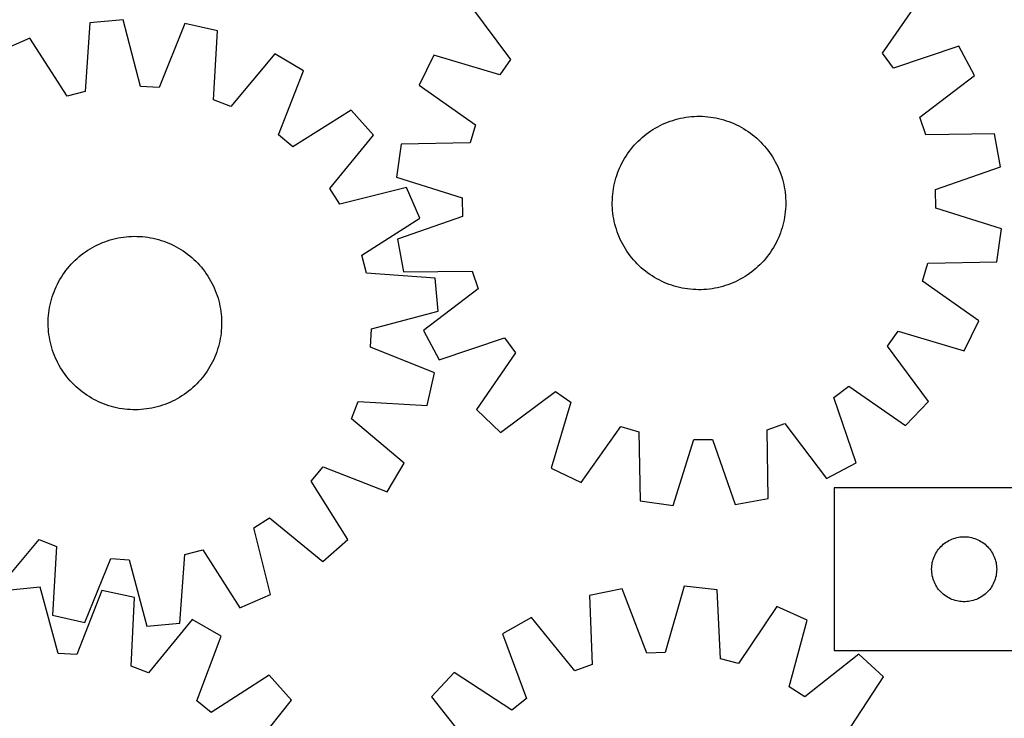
# Model space of a CAD drawing. Header units: millimetres. Extents: x 7 to 1493, y 7 to 2993.
# Tile 6 of 13: x 418 to 872, y 2336 to 2658. Entities that reach past the tile are written whole.
import ezdxf

# ---------------------------------------------------------------- set-up
doc = ezdxf.new("R2010")
doc.units = ezdxf.units.MM
doc.layers.add('CUT', color=7, linetype='CONTINUOUS', true_color=0x000000)

msp = doc.modelspace()

# ---------------------------------------------------------------- linework, layer by layer
at = {"layer": 'CUT'}
for p, q in [((816.057479, 2642.695278), (834.136861, 2668.812527)), ((625.597747, 2665.203825), (644.569935, 2639.727742)), ((450.562992, 2656.689013), (448.383321, 2624.999522)), ((465.881229, 2658.131991), (450.562992, 2656.689013)), ((473.940347, 2627.406995), (465.881229, 2658.131991)), ((494.363178, 2656.330768), (482.497596, 2626.865827)), ((509.377591, 2652.969527), (494.363178, 2656.330768)), ((507.547722, 2621.257915), (509.377591, 2652.969527)), ((422.918441, 2649.600671), (408.795837, 2643.494722)), ((440.077663, 2622.869868), (422.918441, 2649.600671)), ((851.308542, 2646.017808), (821.216618, 2635.846727)), ((858.529812, 2632.431646), (851.308542, 2646.017808)), ((535.908925, 2642.455055), (515.518919, 2618.098898)), ((549.1498, 2634.618616), (535.908925, 2642.455055)), ((609.225022, 2641.828631), (602.478142, 2628.000755)), ((639.650838, 2632.70479), (609.225022, 2641.828631)), ((644.569935, 2639.727742), (639.650838, 2632.70479)), ((821.216618, 2635.846727), (816.057479, 2642.695278)), ((537.610065, 2605.024541), (549.1498, 2634.618616)), ((833.264624, 2613.179503), (858.529812, 2632.431646)), ((448.383321, 2624.999522), (440.077663, 2622.869868)), ((482.497596, 2626.865827), (473.940347, 2627.406995)), ((602.478142, 2628.000755), (628.394308, 2609.634288)), ((515.518919, 2618.098898), (507.547722, 2621.257915)), ((571.133449, 2616.420126), (544.214934, 2599.556903)), ((581.304676, 2604.875574), (571.133449, 2616.420126)), ((716.991499, 2610.899065), (718.169721, 2611.33587)), ((718.169721, 2611.33587), (719.361083, 2611.735451)), ((719.361083, 2611.735451), (720.564407, 2612.097413)), ((720.564407, 2612.097413), (721.778508, 2612.4214)), ((721.778508, 2612.4214), (723.002185, 2612.707091)), ((723.002185, 2612.707091), (724.234233, 2612.954204)), ((724.234233, 2612.954204), (725.473435, 2613.162495)), ((725.473435, 2613.162495), (726.718568, 2613.33176)), ((726.718568, 2613.33176), (727.968404, 2613.46183)), ((727.968404, 2613.46183), (729.221708, 2613.552578)), ((729.221708, 2613.552578), (730.477244, 2613.603914)), ((730.477244, 2613.603914), (731.733774, 2613.615787)), ((731.733774, 2613.615787), (732.990056, 2613.588186)), ((732.990056, 2613.588186), (734.244851, 2613.521138)), ((734.244851, 2613.521138), (735.496921, 2613.414709)), ((735.496921, 2613.414709), (736.745031, 2613.269003)), ((736.745031, 2613.269003), (737.987947, 2613.084166)), ((737.987947, 2613.084166), (739.224445, 2612.860379)), ((739.224445, 2612.860379), (740.453303, 2612.597863)), ((740.453303, 2612.597863), (741.673309, 2612.296877)), ((741.673309, 2612.296877), (742.883258, 2611.957718)), ((742.883258, 2611.957718), (744.081958, 2611.580721)), ((744.081958, 2611.580721), (745.268224, 2611.166258)), ((745.268224, 2611.166258), (746.440886, 2610.714739)), ((836.054938, 2605.071882), (833.264624, 2613.179503)), ((628.394308, 2609.634288), (625.88618, 2601.43498)), ((708.17501, 2606.123774), (709.207587, 2606.839868)), ((709.207587, 2606.839868), (710.262148, 2607.523175)), ((710.262148, 2607.523175), (711.337651, 2608.17302)), ((711.337651, 2608.17302), (712.433036, 2608.788762)), ((712.433036, 2608.788762), (713.547222, 2609.369794)), ((713.547222, 2609.369794), (714.679108, 2609.915541)), ((714.679108, 2609.915541), (715.827578, 2610.425466)), ((715.827578, 2610.425466), (716.991499, 2610.899065)), ((746.440886, 2610.714739), (747.598787, 2610.226607)), ((747.598787, 2610.226607), (748.740784, 2609.702347)), ((748.740784, 2609.702347), (749.865751, 2609.142473)), ((749.865751, 2609.142473), (750.972576, 2608.54754)), ((750.972576, 2608.54754), (752.060167, 2607.918135)), ((752.060167, 2607.918135), (753.127452, 2607.254878)), ((753.127452, 2607.254878), (754.173377, 2606.558423)), ((754.173377, 2606.558423), (755.196909, 2605.82946)), ((544.214934, 2599.556903), (537.610065, 2605.024541)), ((561.184663, 2580.295911), (581.304676, 2604.875574)), ((702.496623, 2601.180422), (703.376728, 2602.077318)), ((703.376728, 2602.077318), (704.284571, 2602.946127)), ((704.284571, 2602.946127), (705.219255, 2603.785991)), ((705.219255, 2603.785991), (706.17986, 2604.596081)), ((706.17986, 2604.596081), (707.165435, 2605.375598)), ((707.165435, 2605.375598), (708.17501, 2606.123774)), ((755.196909, 2605.82946), (756.197039, 2605.068706)), ((756.197039, 2605.068706), (757.17278, 2604.276912)), ((757.17278, 2604.276912), (758.123168, 2603.454861)), ((758.123168, 2603.454861), (759.047267, 2602.603363)), ((759.047267, 2602.603363), (759.944163, 2601.723258)), ((867.817095, 2605.446239), (836.054938, 2605.071882)), ((870.486577, 2590.293535), (867.817095, 2605.446239)), ((594.130088, 2600.710174), (591.986473, 2585.474182)), ((625.88618, 2601.43498), (594.130088, 2600.710174)), ((699.270526, 2597.330064), (700.03128, 2598.330194)), ((700.03128, 2598.330194), (700.823074, 2599.305935)), ((700.823074, 2599.305935), (701.645125, 2600.256324)), ((701.645125, 2600.256324), (702.496623, 2601.180422)), ((759.944163, 2601.723258), (760.812971, 2600.815415)), ((760.812971, 2600.815415), (761.652835, 2599.880731)), ((761.652835, 2599.880731), (762.462926, 2598.920127)), ((762.462926, 2598.920127), (763.242443, 2597.934551)), ((763.242443, 2597.934551), (763.990618, 2596.924976)), ((695.957513, 2591.998906), (696.552446, 2593.105731)), ((696.552446, 2593.105731), (697.181851, 2594.193322)), ((697.181851, 2594.193322), (697.845109, 2595.260607)), ((697.845109, 2595.260607), (698.541563, 2596.306532)), ((698.541563, 2596.306532), (699.270526, 2597.330064)), ((763.990618, 2596.924976), (764.706713, 2595.892399)), ((764.706713, 2595.892399), (765.39002, 2594.837838)), ((765.39002, 2594.837838), (766.039865, 2593.762335)), ((766.039865, 2593.762335), (766.655607, 2592.66695)), ((693.933728, 2587.401379), (694.385247, 2588.574042)), ((694.385247, 2588.574042), (694.873379, 2589.731943)), ((694.873379, 2589.731943), (695.39764, 2590.87394)), ((695.39764, 2590.87394), (695.957513, 2591.998906)), ((766.655607, 2592.66695), (767.236639, 2591.552764)), ((767.236639, 2591.552764), (767.782386, 2590.420878)), ((767.782386, 2590.420878), (768.292311, 2589.272408)), ((768.292311, 2589.272408), (768.765909, 2588.108487)), ((840.508715, 2579.791032), (870.486577, 2590.293535)), ((591.986473, 2585.474182), (622.309761, 2576.01517)), ((692.502124, 2582.586458), (692.803109, 2583.806464)), ((692.803109, 2583.806464), (693.142268, 2585.016414)), ((693.142268, 2585.016414), (693.519265, 2586.215113)), ((693.519265, 2586.215113), (693.933728, 2587.401379)), ((768.765909, 2588.108487), (769.202715, 2586.930265)), ((769.202715, 2586.930265), (769.602296, 2585.738904)), ((769.602296, 2585.738904), (769.964258, 2584.535579)), ((769.964258, 2584.535579), (770.288245, 2583.321479)), ((565.776674, 2573.054861), (561.184663, 2580.295911)), ((596.588726, 2580.774461), (565.776674, 2573.054861)), ((602.694675, 2566.651858), (596.588726, 2580.774461)), ((691.830983, 2578.878186), (692.01582, 2580.121103)), ((692.01582, 2580.121103), (692.239607, 2581.3576)), ((692.239607, 2581.3576), (692.502124, 2582.586458)), ((770.288245, 2583.321479), (770.573935, 2582.097801)), ((770.573935, 2582.097801), (770.821048, 2580.865753)), ((770.821048, 2580.865753), (771.02934, 2579.626551)), ((771.02934, 2579.626551), (771.198604, 2578.381418)), ((840.657069, 2571.217972), (840.508715, 2579.791032)), ((622.309761, 2576.01517), (622.458115, 2567.44211)), ((691.484199, 2573.866929), (691.5118, 2575.123211)), ((691.5118, 2575.123211), (691.578848, 2576.378007)), ((691.578848, 2576.378007), (691.685278, 2577.630077)), ((691.685278, 2577.630077), (691.830983, 2578.878186)), ((771.198604, 2578.381418), (771.328675, 2577.131582)), ((771.328675, 2577.131582), (771.419423, 2575.878278)), ((771.419423, 2575.878278), (771.470759, 2574.622742)), ((691.496072, 2572.6104), (691.484199, 2573.866929)), ((691.547408, 2571.354863), (691.496072, 2572.6104)), ((691.638156, 2570.101559), (691.547408, 2571.354863)), ((771.387982, 2570.855135), (771.281553, 2569.603065)), ((771.455031, 2572.10993), (771.387982, 2570.855135)), ((771.482632, 2573.366212), (771.455031, 2572.10993)), ((771.470759, 2574.622742), (771.482632, 2573.366212)), ((870.980358, 2561.75896), (840.657069, 2571.217972)), ((575.963872, 2549.492635), (602.694675, 2566.651858)), ((622.458115, 2567.44211), (592.480254, 2556.939606)), ((691.768226, 2568.851724), (691.638156, 2570.101559)), ((691.937491, 2567.606591), (691.768226, 2568.851724)), ((692.145783, 2566.367389), (691.937491, 2567.606591)), ((692.392896, 2565.135341), (692.145783, 2566.367389)), ((770.727223, 2565.875541), (770.464707, 2564.646683)), ((770.951011, 2567.112039), (770.727223, 2565.875541)), ((771.135848, 2568.354955), (770.951011, 2567.112039)), ((771.281553, 2569.603065), (771.135848, 2568.354955)), ((692.678586, 2563.911663), (692.392896, 2565.135341)), ((693.002573, 2562.697563), (692.678586, 2563.911663)), ((693.364535, 2561.494238), (693.002573, 2562.697563)), ((693.764116, 2560.302877), (693.364535, 2561.494238)), ((769.824563, 2562.216728), (769.447566, 2561.018028)), ((770.163721, 2563.426677), (769.824563, 2562.216728)), ((770.464707, 2564.646683), (770.163721, 2563.426677)), ((868.836743, 2546.522968), (870.980358, 2561.75896)), ((458.685401, 2556.186266), (459.883621, 2556.564785)), ((459.883621, 2556.564785), (461.093139, 2556.90548)), ((461.093139, 2556.90548), (462.312761, 2557.208015)), ((462.312761, 2557.208015), (463.541285, 2557.472092)), ((463.541285, 2557.472092), (464.777497, 2557.697449)), ((464.777497, 2557.697449), (466.020178, 2557.883865)), ((466.020178, 2557.883865), (467.268101, 2558.031156)), ((467.268101, 2558.031156), (468.520035, 2558.139175)), ((468.520035, 2558.139175), (469.774745, 2558.207817)), ((469.774745, 2558.207817), (471.030991, 2558.237014)), ((471.030991, 2558.237014), (472.287534, 2558.226736)), ((472.287534, 2558.226736), (473.543135, 2558.176995)), ((473.543135, 2558.176995), (474.796553, 2558.087839)), ((474.796553, 2558.087839), (476.046553, 2557.959356)), ((476.046553, 2557.959356), (477.2919, 2557.791673)), ((477.2919, 2557.791673), (478.531365, 2557.584956)), ((478.531365, 2557.584956), (479.763726, 2557.339408)), ((479.763726, 2557.339408), (480.987766, 2557.055271)), ((480.987766, 2557.055271), (482.202277, 2556.732827)), ((482.202277, 2556.732827), (483.40606, 2556.372393)), ((592.480254, 2556.939606), (595.149736, 2541.786903)), ((694.200921, 2559.124654), (693.764116, 2560.302877)), ((694.67452, 2557.960734), (694.200921, 2559.124654)), ((695.184445, 2556.812264), (694.67452, 2557.960734)), ((695.730192, 2555.680377), (695.184445, 2556.812264)), ((768.093452, 2557.501199), (767.569191, 2556.359202)), ((768.581583, 2558.6591), (768.093452, 2557.501199)), ((769.033103, 2559.831762), (768.581583, 2558.6591)), ((769.447566, 2561.018028), (769.033103, 2559.831762)), ((449.645409, 2551.848937), (450.71185, 2552.51355)), ((450.71185, 2552.51355), (451.798641, 2553.144336)), ((451.798641, 2553.144336), (452.90471, 2553.740674)), ((452.90471, 2553.740674), (454.028964, 2554.301976)), ((454.028964, 2554.301976), (455.170294, 2554.827687)), ((455.170294, 2554.827687), (456.327575, 2555.317288)), ((456.327575, 2555.317288), (457.499662, 2555.770297)), ((457.499662, 2555.770297), (458.685401, 2556.186266)), ((483.40606, 2556.372393), (484.597928, 2555.974326)), ((484.597928, 2555.974326), (485.776704, 2555.539017)), ((485.776704, 2555.539017), (486.941225, 2555.066897)), ((486.941225, 2555.066897), (488.090342, 2554.558431)), ((488.090342, 2554.558431), (489.222921, 2554.014122)), ((489.222921, 2554.014122), (490.337843, 2553.434506)), ((490.337843, 2553.434506), (491.434009, 2552.820156)), ((491.434009, 2552.820156), (492.510337, 2552.171677)), ((492.510337, 2552.171677), (493.565765, 2551.48971)), ((696.311224, 2554.566192), (695.730192, 2555.680377)), ((696.926966, 2553.470807), (696.311224, 2554.566192)), ((697.576811, 2552.395303), (696.926966, 2553.470807)), ((698.260118, 2551.340742), (697.576811, 2552.395303)), ((765.784979, 2553.039819), (765.121722, 2551.972534)), ((766.414385, 2554.127411), (765.784979, 2553.039819)), ((767.009318, 2555.234236), (766.414385, 2554.127411)), ((767.569191, 2556.359202), (767.009318, 2555.234236)), ((443.731507, 2547.189908), (444.654523, 2548.042579)), ((444.654523, 2548.042579), (445.603866, 2548.865837)), ((445.603866, 2548.865837), (446.5786, 2549.658869)), ((446.5786, 2549.658869), (447.577764, 2550.420892)), ((447.577764, 2550.420892), (448.600369, 2551.151156)), ((448.600369, 2551.151156), (449.645409, 2551.848937)), ((493.565765, 2551.48971), (494.599251, 2550.774928)), ((494.599251, 2550.774928), (495.609775, 2550.028035)), ((495.609775, 2550.028035), (496.59634, 2549.24977)), ((496.59634, 2549.24977), (497.557972, 2548.440901)), ((497.557972, 2548.440901), (498.493723, 2547.602224)), ((498.493723, 2547.602224), (499.402668, 2546.734569)), ((578.093526, 2541.186978), (575.963872, 2549.492635)), ((698.976213, 2550.308165), (698.260118, 2551.340742)), ((699.724388, 2549.298591), (698.976213, 2550.308165)), ((700.503905, 2548.313015), (699.724388, 2549.298591)), ((701.313995, 2547.352411), (700.503905, 2548.313015)), ((762.143757, 2547.927206), (761.321706, 2546.976818)), ((762.93555, 2548.902947), (762.143757, 2547.927206)), ((763.696304, 2549.903077), (762.93555, 2548.902947)), ((764.425268, 2550.92661), (763.696304, 2549.903077)), ((765.121722, 2551.972534), (764.425268, 2550.92661)), ((439.542263, 2542.515771), (440.320528, 2543.502336)), ((440.320528, 2543.502336), (441.129398, 2544.463969)), ((441.129398, 2544.463969), (441.968074, 2545.399719)), ((441.968074, 2545.399719), (442.835729, 2546.308665)), ((442.835729, 2546.308665), (443.731507, 2547.189908)), ((499.402668, 2546.734569), (500.283911, 2545.838792)), ((500.283911, 2545.838792), (501.136583, 2544.915776)), ((501.136583, 2544.915776), (501.95984, 2543.966432)), ((501.95984, 2543.966432), (502.752872, 2542.991698)), ((502.752872, 2542.991698), (503.514896, 2541.992535)), ((702.153859, 2546.417726), (701.313995, 2547.352411)), ((703.022668, 2545.509884), (702.153859, 2546.417726)), ((703.919564, 2544.629779), (703.022668, 2545.509884)), ((704.843662, 2543.778281), (703.919564, 2544.629779)), ((705.794051, 2542.956229), (704.843662, 2543.778281)), ((706.769792, 2542.164436), (705.794051, 2542.956229)), ((757.747575, 2543.447151), (756.786971, 2542.63706)), ((758.68226, 2544.287015), (757.747575, 2543.447151)), ((759.590103, 2545.155823), (758.68226, 2544.287015)), ((760.470207, 2546.05272), (759.590103, 2545.155823)), ((761.321706, 2546.976818), (760.470207, 2546.05272)), ((834.572523, 2537.598853), (837.080651, 2545.798162)), ((837.080651, 2545.798162), (868.836743, 2546.522968)), ((436.750143, 2538.340006), (437.398622, 2539.416334)), ((437.398622, 2539.416334), (438.080589, 2540.471761)), ((438.080589, 2540.471761), (438.795371, 2541.505247)), ((438.795371, 2541.505247), (439.542263, 2542.515771)), ((503.514896, 2541.992535), (504.245159, 2540.969929)), ((504.245159, 2540.969929), (504.942941, 2539.92489)), ((504.942941, 2539.92489), (505.607553, 2538.858448)), ((505.607553, 2538.858448), (506.23834, 2537.771657)), ((609.783016, 2539.007306), (578.093526, 2541.186978)), ((595.149736, 2541.786903), (626.911892, 2542.16126)), ((611.225995, 2523.68907), (609.783016, 2539.007306)), ((626.911892, 2542.16126), (629.702207, 2534.053639)), ((707.769922, 2541.403682), (706.769792, 2542.164436)), ((708.793454, 2540.674718), (707.769922, 2541.403682)), ((709.839379, 2539.978264), (708.793454, 2540.674718)), ((710.906664, 2539.315007), (709.839379, 2539.978264)), ((711.994255, 2538.685601), (710.906664, 2539.315007)), ((713.10108, 2538.090668), (711.994255, 2538.685601)), ((750.533794, 2538.444379), (749.419609, 2537.863348)), ((751.629179, 2539.060121), (750.533794, 2538.444379)), ((752.704683, 2539.709967), (751.629179, 2539.060121)), ((753.759244, 2540.393274), (752.704683, 2539.709967)), ((754.791821, 2541.109368), (753.759244, 2540.393274)), ((755.801396, 2541.857543), (754.791821, 2541.109368)), ((756.786971, 2542.63706), (755.801396, 2541.857543)), ((434.503401, 2533.847222), (435.011867, 2534.996338)), ((435.011867, 2534.996338), (435.556176, 2536.128917)), ((435.556176, 2536.128917), (436.135792, 2537.243839)), ((436.135792, 2537.243839), (436.750143, 2538.340006)), ((506.23834, 2537.771657), (506.834678, 2536.665588)), ((506.834678, 2536.665588), (507.395979, 2535.541334)), ((507.395979, 2535.541334), (507.92169, 2534.400004)), ((507.92169, 2534.400004), (508.411292, 2533.242724)), ((629.702207, 2534.053639), (604.437019, 2514.801496)), ((714.226046, 2537.530795), (713.10108, 2538.090668)), ((715.368044, 2537.006534), (714.226046, 2537.530795)), ((716.525945, 2536.518403), (715.368044, 2537.006534)), ((717.698607, 2536.066883), (716.525945, 2536.518403)), ((718.884873, 2535.65242), (717.698607, 2536.066883)), ((720.083572, 2535.275423), (718.884873, 2535.65242)), ((721.293522, 2534.936265), (720.083572, 2535.275423)), ((722.513528, 2534.635279), (721.293522, 2534.936265)), ((723.742386, 2534.372763), (722.513528, 2534.635279)), ((724.978883, 2534.148976), (723.742386, 2534.372763)), ((726.2218, 2533.964138), (724.978883, 2534.148976)), ((727.469909, 2533.818433), (726.2218, 2533.964138)), ((736.248262, 2533.901382), (734.998427, 2533.771311)), ((737.493396, 2534.070646), (736.248262, 2533.901382)), ((738.732597, 2534.278938), (737.493396, 2534.070646)), ((739.964645, 2534.526051), (738.732597, 2534.278938)), ((741.188323, 2534.811742), (739.964645, 2534.526051)), ((742.402424, 2535.135728), (741.188323, 2534.811742)), ((743.605748, 2535.49769), (742.402424, 2535.135728)), ((744.79711, 2535.897271), (743.605748, 2535.49769)), ((745.975332, 2536.334077), (744.79711, 2535.897271)), ((747.139252, 2536.807676), (745.975332, 2536.334077)), ((748.287723, 2537.3176), (747.139252, 2536.807676)), ((749.419609, 2537.863348), (748.287723, 2537.3176)), ((860.488689, 2519.232387), (834.572523, 2537.598853)), ((432.837471, 2529.108273), (433.197905, 2530.312056)), ((433.197905, 2530.312056), (433.595973, 2531.503924)), ((433.595973, 2531.503924), (434.031281, 2532.6827)), ((434.031281, 2532.6827), (434.503401, 2533.847222)), ((508.411292, 2533.242724), (508.864301, 2532.070636)), ((508.864301, 2532.070636), (509.28027, 2530.884897)), ((509.28027, 2530.884897), (509.658789, 2529.686678)), ((509.658789, 2529.686678), (509.999484, 2528.47716)), ((728.72198, 2533.712004), (727.469909, 2533.818433)), ((729.976775, 2533.644955), (728.72198, 2533.712004)), ((731.233057, 2533.617354), (729.976775, 2533.644955)), ((732.489586, 2533.629227), (731.233057, 2533.617354)), ((733.745123, 2533.680563), (732.489586, 2533.629227)), ((734.998427, 2533.771311), (733.745123, 2533.680563)), ((431.778625, 2524.197896), (431.985343, 2525.437362)), ((431.985343, 2525.437362), (432.230891, 2526.669722)), ((432.230891, 2526.669722), (432.515027, 2527.893762)), ((432.515027, 2527.893762), (432.837471, 2529.108273)), ((509.999484, 2528.47716), (510.302019, 2527.257537)), ((510.302019, 2527.257537), (510.566096, 2526.029013)), ((510.566096, 2526.029013), (510.791453, 2524.792801)), ((510.791453, 2524.792801), (510.977869, 2523.55012)), ((431.343562, 2519.193531), (431.393303, 2520.449131)), ((431.393303, 2520.449131), (431.482459, 2521.70255)), ((431.482459, 2521.70255), (431.610942, 2522.952549)), ((431.610942, 2522.952549), (431.778625, 2524.197896)), ((510.977869, 2523.55012), (511.125159, 2522.302197)), ((511.125159, 2522.302197), (511.233179, 2521.050263)), ((511.233179, 2521.050263), (511.301821, 2519.795554)), ((580.500999, 2515.629952), (611.225995, 2523.68907)), ((431.333285, 2517.936987), (431.343562, 2519.193531)), ((431.362481, 2516.680741), (431.333285, 2517.936987)), ((431.431123, 2515.426032), (431.362481, 2516.680741)), ((511.270999, 2516.027164), (511.181843, 2514.773745)), ((511.32074, 2517.282764), (511.270999, 2516.027164)), ((511.301821, 2519.795554), (511.331017, 2518.539308)), ((511.331017, 2518.539308), (511.32074, 2517.282764)), ((853.741809, 2505.40451), (860.488689, 2519.232387)), ((431.539143, 2514.174098), (431.431123, 2515.426032)), ((431.686433, 2512.926175), (431.539143, 2514.174098)), ((431.872849, 2511.683494), (431.686433, 2512.926175)), ((432.098206, 2510.447281), (431.872849, 2511.683494)), ((510.885677, 2512.278399), (510.678959, 2511.038933)), ((511.05336, 2513.523746), (510.885677, 2512.278399)), ((511.181843, 2514.773745), (511.05336, 2513.523746)), ((579.959831, 2507.072703), (580.500999, 2515.629952)), ((604.437019, 2514.801496), (611.658289, 2501.215334)), ((611.658289, 2501.215334), (641.750213, 2511.386414)), ((641.750213, 2511.386414), (646.909352, 2504.537863)), ((818.396896, 2507.5054), (823.315993, 2514.528351)), ((823.315993, 2514.528351), (853.741809, 2505.40451)), ((432.362283, 2509.218758), (432.098206, 2510.447281)), ((432.664818, 2507.999135), (432.362283, 2509.218758)), ((433.005513, 2506.789617), (432.664818, 2507.999135)), ((433.384032, 2505.591398), (433.005513, 2506.789617)), ((509.826831, 2507.368022), (509.466397, 2506.164238)), ((510.149275, 2508.582533), (509.826831, 2507.368022)), ((510.433411, 2509.806572), (510.149275, 2508.582533)), ((510.678959, 2511.038933), (510.433411, 2509.806572)), ((609.424771, 2495.207121), (579.959831, 2507.072703)), ((837.369084, 2482.029316), (818.396896, 2507.5054)), ((433.800001, 2504.405659), (433.384032, 2505.591398)), ((434.25301, 2503.233571), (433.800001, 2504.405659)), ((434.742612, 2502.076291), (434.25301, 2503.233571)), ((435.268323, 2500.934961), (434.742612, 2502.076291)), ((508.160901, 2502.629073), (507.652435, 2501.479956)), ((508.633021, 2503.793594), (508.160901, 2502.629073)), ((509.068329, 2504.972371), (508.633021, 2503.793594)), ((509.466397, 2506.164238), (509.068329, 2504.972371)), ((646.909352, 2504.537863), (628.82997, 2478.420615)), ((435.829624, 2499.810706), (435.268323, 2500.934961)), ((436.425962, 2498.704638), (435.829624, 2499.810706)), ((437.056749, 2497.617847), (436.425962, 2498.704638)), ((437.721361, 2496.551405), (437.056749, 2497.617847)), ((505.914159, 2498.136289), (505.265681, 2497.059961)), ((506.52851, 2499.232455), (505.914159, 2498.136289)), ((507.108126, 2500.347378), (506.52851, 2499.232455)), ((507.652435, 2501.479956), (507.108126, 2500.347378)), ((438.419143, 2495.506366), (437.721361, 2496.551405)), ((439.149406, 2494.48376), (438.419143, 2495.506366)), ((439.91143, 2493.484597), (439.149406, 2494.48376)), ((440.704462, 2492.509863), (439.91143, 2493.484597)), ((503.122039, 2493.960523), (502.343774, 2492.973958)), ((503.868931, 2494.971047), (503.122039, 2493.960523)), ((504.583713, 2496.004533), (503.868931, 2494.971047)), ((505.265681, 2497.059961), (504.583713, 2496.004533)), ((606.06353, 2480.192708), (609.424771, 2495.207121)), ((441.52772, 2491.560519), (440.704462, 2492.509863)), ((442.380391, 2490.637503), (441.52772, 2491.560519)), ((443.261634, 2489.741725), (442.380391, 2490.637503)), ((444.170579, 2488.87407), (443.261634, 2489.741725)), ((445.10633, 2488.035394), (444.170579, 2488.87407)), ((498.932796, 2489.286387), (498.00978, 2488.433716)), ((499.828573, 2490.16763), (498.932796, 2489.286387)), ((500.696228, 2491.076576), (499.828573, 2490.16763)), ((501.534904, 2492.012326), (500.696228, 2491.076576)), ((502.343774, 2492.973958), (501.534904, 2492.012326)), ((793.713572, 2483.883368), (800.562123, 2489.042507)), ((800.562123, 2489.042507), (826.679371, 2470.963125)), ((446.067962, 2487.226524), (445.10633, 2488.035394)), ((447.054527, 2486.44826), (446.067962, 2487.226524)), ((448.065051, 2485.701367), (447.054527, 2486.44826)), ((449.098537, 2484.986585), (448.065051, 2485.701367)), ((450.153965, 2484.304618), (449.098537, 2484.986585)), ((451.230293, 2483.656139), (450.153965, 2484.304618)), ((491.952452, 2483.962745), (490.865661, 2483.331959)), ((493.018893, 2484.627357), (491.952452, 2483.962745)), ((494.063933, 2485.325139), (493.018893, 2484.627357)), ((495.086538, 2486.055402), (494.063933, 2485.325139)), ((496.085702, 2486.817426), (495.086538, 2486.055402)), ((497.060436, 2487.610458), (496.085702, 2486.817426)), ((498.00978, 2488.433716), (497.060436, 2487.610458)), ((639.896161, 2467.730902), (665.372244, 2486.703091)), ((665.372244, 2486.703091), (672.395196, 2481.783993)), ((452.326459, 2483.041789), (451.230293, 2483.656139)), ((453.441381, 2482.462173), (452.326459, 2483.041789)), ((454.57396, 2481.917863), (453.441381, 2482.462173)), ((455.723077, 2481.409398), (454.57396, 2481.917863)), ((456.887598, 2480.937278), (455.723077, 2481.409398)), ((458.066374, 2480.501969), (456.887598, 2480.937278)), ((459.258242, 2480.103901), (458.066374, 2480.501969)), ((460.462025, 2479.743468), (459.258242, 2480.103901)), ((461.676536, 2479.421024), (460.462025, 2479.743468)), ((462.900576, 2479.136887), (461.676536, 2479.421024)), ((481.571163, 2479.570815), (480.351541, 2479.268279)), ((482.780681, 2479.91151), (481.571163, 2479.570815)), ((483.978901, 2480.290029), (482.780681, 2479.91151)), ((485.16464, 2480.705998), (483.978901, 2480.290029)), ((486.336727, 2481.159007), (485.16464, 2480.705998)), ((487.494008, 2481.648608), (486.336727, 2481.159007)), ((488.635338, 2482.174319), (487.494008, 2481.648608)), ((489.759592, 2482.735621), (488.635338, 2482.174319)), ((490.865661, 2483.331959), (489.759592, 2482.735621)), ((571.192902, 2474.051379), (574.351918, 2482.022577)), ((574.351918, 2482.022577), (606.06353, 2480.192708)), ((672.395196, 2481.783993), (663.271355, 2451.358177)), ((803.884652, 2453.791444), (793.713572, 2483.883368)), ((826.679371, 2470.963125), (837.369084, 2482.029316)), ((464.132937, 2478.891339), (462.900576, 2479.136887)), ((465.372402, 2478.684622), (464.132937, 2478.891339)), ((466.617749, 2478.516939), (465.372402, 2478.684622)), ((467.867749, 2478.388456), (466.617749, 2478.516939)), ((469.121167, 2478.2993), (467.867749, 2478.388456)), ((470.376768, 2478.249559), (469.121167, 2478.2993)), ((471.633311, 2478.239281), (470.376768, 2478.249559)), ((472.889557, 2478.268478), (471.633311, 2478.239281)), ((474.144267, 2478.33712), (472.889557, 2478.268478)), ((475.396201, 2478.445139), (474.144267, 2478.33712)), ((476.644124, 2478.59243), (475.396201, 2478.445139)), ((477.886805, 2478.778845), (476.644124, 2478.59243)), ((479.123017, 2479.004203), (477.886805, 2478.778845)), ((480.351541, 2479.268279), (479.123017, 2479.004203)), ((628.82997, 2478.420615), (639.896161, 2467.730902)), ((595.549059, 2453.661373), (571.192902, 2474.051379)), ((677.099231, 2444.611298), (695.465698, 2470.527464)), ((695.465698, 2470.527464), (703.665006, 2468.019335)), ((762.938726, 2469.045048), (771.046347, 2471.835362)), ((771.046347, 2471.835362), (790.29849, 2446.570174)), ((703.665006, 2468.019335), (704.389812, 2436.263243)), ((763.313083, 2437.282891), (762.938726, 2469.045048)), ((719.625805, 2434.119628), (729.084816, 2464.442917)), ((729.084816, 2464.442917), (737.657877, 2464.591271)), ((737.657877, 2464.591271), (748.16038, 2434.613409)), ((587.71262, 2440.420498), (595.549059, 2453.661373)), ((790.29849, 2446.570174), (803.884652, 2453.791444)), ((552.650906, 2445.355365), (558.118545, 2451.960234)), ((558.118545, 2451.960234), (587.71262, 2440.420498)), ((663.271355, 2451.358177), (677.099231, 2444.611298)), ((569.51413, 2418.43685), (552.650906, 2445.355365)), ((1093.769283, 2442.179962), (793.769283, 2442.179962)), ((793.769283, 2442.179962), (793.769283, 2367.179962)), ((704.389812, 2436.263243), (719.625805, 2434.119628)), ((748.16038, 2434.613409), (763.313083, 2437.282891)), ((526.148865, 2423.793625), (533.389915, 2428.385635)), ((533.389915, 2428.385635), (557.969578, 2408.265622)), ((533.868465, 2392.981573), (526.148865, 2423.793625)), ((406.755377, 2394.02124), (427.145383, 2418.377397)), ((427.145383, 2418.377397), (435.11658, 2415.21838)), ((557.969578, 2408.265622), (569.51413, 2418.43685)), ((843.580183, 2415.688243), (844.160385, 2416.198169)), ((844.160385, 2416.198169), (844.766068, 2416.677551)), ((844.766068, 2416.677551), (845.395627, 2417.125118)), ((845.395627, 2417.125118), (846.047391, 2417.539682)), ((846.047391, 2417.539682), (846.719632, 2417.920144)), ((846.719632, 2417.920144), (847.410567, 2418.265496)), ((847.410567, 2418.265496), (848.118364, 2418.574822)), ((848.118364, 2418.574822), (848.841147, 2418.847301)), ((848.841147, 2418.847301), (849.576998, 2419.08221)), ((849.576998, 2419.08221), (850.323967, 2419.278928)), ((850.323967, 2419.278928), (851.080071, 2419.436932)), ((851.080071, 2419.436932), (851.843307, 2419.555802)), ((851.843307, 2419.555802), (852.611651, 2419.635225)), ((852.611651, 2419.635225), (853.383064, 2419.674989)), ((853.383064, 2419.674989), (854.155501, 2419.674989)), ((854.155501, 2419.674989), (854.926915, 2419.635225)), ((854.926915, 2419.635225), (855.695258, 2419.555802)), ((855.695258, 2419.555802), (856.458494, 2419.436932)), ((856.458494, 2419.436932), (857.214599, 2419.278928)), ((857.214599, 2419.278928), (857.961567, 2419.08221)), ((857.961567, 2419.08221), (858.697418, 2418.847301)), ((858.697418, 2418.847301), (859.420201, 2418.574822)), ((859.420201, 2418.574822), (860.127999, 2418.265496)), ((860.127999, 2418.265496), (860.818934, 2417.920144)), ((860.818934, 2417.920144), (861.491175, 2417.539682)), ((861.491175, 2417.539682), (862.142939, 2417.125118)), ((862.142939, 2417.125118), (862.772497, 2416.677551)), ((862.772497, 2416.677551), (863.37818, 2416.198169)), ((863.37818, 2416.198169), (863.958383, 2415.688243)), ((435.11658, 2415.21838), (433.286711, 2383.506768)), ((492.10131, 2379.787282), (494.280981, 2411.476772)), ((494.280981, 2411.476772), (502.586639, 2413.606427)), ((502.586639, 2413.606427), (519.745861, 2386.875624)), ((840.024529, 2410.686771), (840.351976, 2411.386369)), ((840.351976, 2411.386369), (840.715004, 2412.068183)), ((840.715004, 2412.068183), (841.112649, 2412.730405)), ((841.112649, 2412.730405), (841.543858, 2413.371279)), ((841.543858, 2413.371279), (842.007486, 2413.989105)), ((842.007486, 2413.989105), (842.502304, 2414.582244)), ((842.502304, 2414.582244), (843.027, 2415.149125)), ((843.027, 2415.149125), (843.580183, 2415.688243)), ((863.958383, 2415.688243), (864.511565, 2415.149125)), ((864.511565, 2415.149125), (865.036262, 2414.582244)), ((865.036262, 2414.582244), (865.53108, 2413.989105)), ((865.53108, 2413.989105), (865.994708, 2413.371279)), ((865.994708, 2413.371279), (866.425916, 2412.730405)), ((866.425916, 2412.730405), (866.823561, 2412.068183)), ((866.823561, 2412.068183), (867.186589, 2411.386369)), ((867.186589, 2411.386369), (867.514036, 2410.686771)), ((448.301124, 2380.145527), (460.166706, 2409.610468)), ((460.166706, 2409.610468), (468.723955, 2409.0693)), ((468.723955, 2409.0693), (476.783073, 2378.344304)), ((838.848785, 2406.222277), (838.947964, 2406.988321)), ((838.947964, 2406.988321), (839.086447, 2407.748243)), ((839.086447, 2407.748243), (839.263867, 2408.500029)), ((839.263867, 2408.500029), (839.479752, 2409.241685)), ((839.479752, 2409.241685), (839.73353, 2409.971244)), ((839.73353, 2409.971244), (840.024529, 2410.686771)), ((867.514036, 2410.686771), (867.805035, 2409.971244)), ((867.805035, 2409.971244), (868.058813, 2409.241685)), ((868.058813, 2409.241685), (868.274699, 2408.500029)), ((868.274699, 2408.500029), (868.452118, 2407.748243)), ((868.452118, 2407.748243), (868.590601, 2406.988321)), ((868.590601, 2406.988321), (868.689781, 2406.222277)), ((838.769283, 2404.679962), (838.789171, 2405.452144)), ((838.789171, 2403.907781), (838.769283, 2404.679962)), ((838.789171, 2405.452144), (838.848785, 2406.222277)), ((838.848785, 2403.137647), (838.789171, 2403.907781)), ((838.947964, 2402.371604), (838.848785, 2403.137647)), ((839.086447, 2401.611681), (838.947964, 2402.371604)), ((868.590601, 2402.371604), (868.452118, 2401.611681)), ((868.689781, 2403.137647), (868.590601, 2402.371604)), ((868.689781, 2406.222277), (868.749394, 2405.452144)), ((868.749394, 2403.907781), (868.689781, 2403.137647)), ((868.749394, 2405.452144), (868.769283, 2404.679962)), ((868.769283, 2404.679962), (868.749394, 2403.907781)), ((839.263867, 2400.859895), (839.086447, 2401.611681)), ((839.479752, 2400.11824), (839.263867, 2400.859895)), ((839.73353, 2399.388681), (839.479752, 2400.11824)), ((840.024529, 2398.673154), (839.73353, 2399.388681)), ((840.351976, 2397.973555), (840.024529, 2398.673154)), ((840.715004, 2397.291741), (840.351976, 2397.973555)), ((867.186589, 2397.973555), (866.823561, 2397.291741)), ((867.514036, 2398.673154), (867.186589, 2397.973555)), ((867.805035, 2399.388681), (867.514036, 2398.673154)), ((868.058813, 2400.11824), (867.805035, 2399.388681)), ((868.274699, 2400.859895), (868.058813, 2400.11824)), ((868.452118, 2401.611681), (868.274699, 2400.859895)), ((427.607641, 2396.402934), (412.304953, 2394.80347)), ((435.980365, 2365.761911), (427.607641, 2396.402934)), ((456.106512, 2394.892906), (444.542698, 2365.308232)), ((471.154494, 2391.685296), (456.106512, 2394.892906)), ((696.062748, 2395.580796), (680.988649, 2392.498252)), ((707.380498, 2365.901118), (696.062748, 2395.580796)), ((724.573176, 2396.854122), (715.946303, 2366.283682)), ((739.862054, 2395.127642), (724.573176, 2396.854122)), ((741.454349, 2363.403214), (739.862054, 2395.127642)), ((841.112649, 2396.629519), (840.715004, 2397.291741)), ((841.543858, 2395.988646), (841.112649, 2396.629519)), ((842.007486, 2395.37082), (841.543858, 2395.988646)), ((842.502304, 2394.77768), (842.007486, 2395.37082)), ((843.027, 2394.2108), (842.502304, 2394.77768)), ((843.580183, 2393.671682), (843.027, 2394.2108)), ((844.160385, 2393.161756), (843.580183, 2393.671682)), ((844.766068, 2392.682374), (844.160385, 2393.161756)), ((863.37818, 2393.161756), (862.772497, 2392.682374)), ((863.958383, 2393.671682), (863.37818, 2393.161756)), ((864.511565, 2394.2108), (863.958383, 2393.671682)), ((865.036262, 2394.77768), (864.511565, 2394.2108)), ((865.53108, 2395.37082), (865.036262, 2394.77768)), ((865.994708, 2395.988646), (865.53108, 2395.37082)), ((866.425916, 2396.629519), (865.994708, 2395.988646)), ((866.823561, 2397.291741), (866.425916, 2396.629519)), ((469.648831, 2359.956638), (471.154494, 2391.685296)), ((519.745861, 2386.875624), (533.868465, 2392.981573)), ((680.988649, 2392.498252), (682.230791, 2360.758185)), ((845.395627, 2392.234807), (844.766068, 2392.682374)), ((846.047391, 2391.820243), (845.395627, 2392.234807)), ((846.719632, 2391.43978), (846.047391, 2391.820243)), ((847.410567, 2391.094428), (846.719632, 2391.43978)), ((848.118364, 2390.785103), (847.410567, 2391.094428)), ((848.841147, 2390.512624), (848.118364, 2390.785103)), ((849.576998, 2390.277714), (848.841147, 2390.512624)), ((850.323967, 2390.080997), (849.576998, 2390.277714)), ((851.080071, 2389.922993), (850.323967, 2390.080997)), ((851.843307, 2389.804122), (851.080071, 2389.922993)), ((852.611651, 2389.724699), (851.843307, 2389.804122)), ((853.383064, 2389.684935), (852.611651, 2389.724699)), ((854.155501, 2389.684935), (853.383064, 2389.684935)), ((854.926915, 2389.724699), (854.155501, 2389.684935)), ((855.695258, 2389.804122), (854.926915, 2389.724699)), ((856.458494, 2389.922993), (855.695258, 2389.804122)), ((857.214599, 2390.080997), (856.458494, 2389.922993)), ((857.961567, 2390.277714), (857.214599, 2390.080997)), ((858.697418, 2390.512624), (857.961567, 2390.277714)), ((859.420201, 2390.785103), (858.697418, 2390.512624)), ((860.127999, 2391.094428), (859.420201, 2390.785103)), ((860.818934, 2391.43978), (860.127999, 2391.094428)), ((861.491175, 2391.820243), (860.818934, 2391.43978)), ((862.142939, 2392.234807), (861.491175, 2391.820243)), ((862.772497, 2392.682374), (862.142939, 2392.234807)), ((767.370562, 2387.528441), (749.719133, 2361.120075)), ((781.377638, 2381.161938), (767.370562, 2387.528441)), ((433.286711, 2383.506768), (448.301124, 2380.145527)), ((476.783073, 2378.344304), (492.10131, 2379.787282)), ((497.791907, 2381.442539), (477.651899, 2356.879256)), ((511.112183, 2373.741838), (497.791907, 2381.442539)), ((654.267101, 2382.47704), (640.883339, 2374.887214)), ((674.202445, 2357.747366), (654.267101, 2382.47704)), ((773.088613, 2350.498168), (781.377638, 2381.161938)), ((499.875518, 2344.031366), (511.112183, 2373.741838)), ((640.883339, 2374.887214), (651.872906, 2345.08446)), ((715.946303, 2366.283682), (707.380498, 2365.901118)), ((793.769283, 2367.179962), (993.769283, 2367.179962)), ((444.542698, 2365.308232), (435.980365, 2365.761911)), ((749.719133, 2361.120075), (741.454349, 2363.403214)), ((805.1915, 2365.434072), (780.24336, 2345.772815)), ((816.545664, 2355.050743), (805.1915, 2365.434072)), ((477.651899, 2356.879256), (469.648831, 2359.956638)), ((618.566361, 2357.099063), (608.183032, 2345.744899)), ((645.16789, 2339.740105), (618.566361, 2357.099063)), ((682.230791, 2360.758185), (674.202445, 2357.747366)), ((533.280682, 2355.768984), (506.535924, 2338.631519)), ((543.56937, 2344.32899), (533.280682, 2355.768984)), ((799.186706, 2328.449214), (816.545664, 2355.050743)), ((780.24336, 2345.772815), (773.088613, 2350.498168)), ((506.535924, 2338.631519), (499.875518, 2344.031366)), ((523.701625, 2319.544973), (543.56937, 2344.32899)), ((608.183032, 2345.744899), (627.84429, 2320.796759)), ((651.872906, 2345.08446), (645.16789, 2339.740105))]:
    msp.add_line(p, q, dxfattribs=at)

doc.saveas('drawing.dxf')
